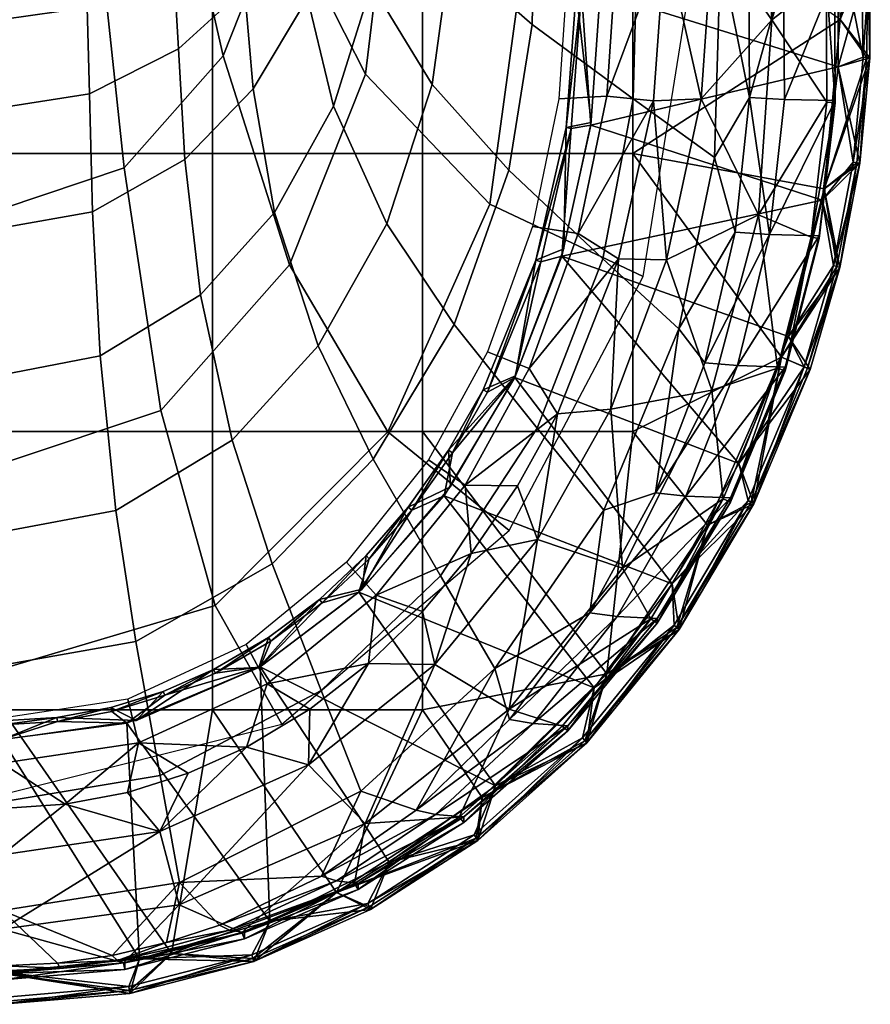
# Model space of a CAD drawing. Extents: x -182 to 182, y -525 to 0.
# Tile 3 of 9: x 4 to 182, y -525 to -318. Entities that reach past the tile are written whole.
import ezdxf

# ---------------------------------------------------------------- set-up
doc = ezdxf.new("R2010")
doc.units = 0
doc.header["$MEASUREMENT"] = 0
doc.layers.add('761510_KERAMIK', color=255, linetype='CONTINUOUS')
doc.layers.add('882461_KUNST_WEISS', color=255, linetype='CONTINUOUS')

msp = doc.modelspace()

# ---------------------------------------------------------------- meshes
at = {"layer": '761510_KERAMIK'}
mesh = msp.add_polyface(dxfattribs=at)
corners = [(71.304634, -291.895966, 237.78804), (77.506104, -311.03952, 252.388519), (69.52739, -336.544891, 252.360062), (64.057098, -313.763489, 237.762268), (73.757576, -271.217316, 237.812408), (80.372017, -286.920807, 252.415436), (73.876923, -246.658218, 237.841339), (80.583069, -258.276093, 252.447403), (50.818932, -311.792786, 220.02269), (52.67252, -332.861206, 237.739761), (38.337288, -347.672485, 237.722321), (36.98867, -324.48233, 220.007736), (61.794044, -295.430817, 220.041977), (68.758057, -276.695801, 220.064056), (71.074539, -258.979401, 220.08493), (71.169716, -237.938385, 220.109726), (17.819305, -315.812561, 192.629135), (18.298786, -333.914001, 219.996628), (0, -336.807312, 219.99321), (0, -318.312042, 192.626266), (36.019459, -307.664703, 192.638443), (49.487305, -296.702423, 192.650955), (60.174561, -282.567596, 192.667099), (66.955223, -266.382782, 192.685593), (69.209465, -251.077866, 192.703064), (17.294643, -305.636108, 159.69986), (0, -307.888397, 159.697372), (34.95892, -298.294037, 159.707962), (48.030231, -288.415894, 159.718872), (58.402817, -275.678955, 159.732941), (64.983826, -261.094727, 159.749039), (67.1717, -247.303406, 159.764267), (16.772266, -295.637329, 126.470642), (0, -297.691254, 126.46843), (33.903, -288.941864, 126.477875), (46.579498, -279.933655, 126.487602), (56.638786, -268.31842, 126.500145), (63.021019, -255.0186, 126.514503), (65.142807, -242.441864, 126.528084), (16.275778, -281.659821, 97.752998), (0, -283.504883, 97.751015), (32.899414, -275.645294, 97.759468), (45.200668, -267.553253, 97.768173), (54.962181, -257.119293, 97.779396), (61.155491, -245.172089, 97.792252), (0, -262.082764, 71.336327), (18.09441, -259.897339, 71.338715), (34.487503, -253.695648, 71.345482), (48.849392, -243.057373, 71.357094), (17.022018, -246.493423, 61.138737), (0, -248.433929, 61.136581), (32.44355, -240.986679, 61.144848), (58.637569, -295.059906, 250.255325), (46.372032, -325.92926, 251.952698), (60.300594, -369.826569, 277.512909), (76.250282, -329.779388, 274.937988), (63.067307, -258.374664, 248.238144), (82.010551, -282.187134, 271.87793), (58.637115, -221.687729, 246.220886), (76.249687, -234.592743, 268.817749), (37.978619, -289.017059, 221.928406), (20.955502, -306.103271, 222.606232), (25.586744, -349.483734, 253.247864), (48.024075, -266.624664, 221.040085), (51.65202, -240.013474, 219.984406), (19.201103, -275.927246, 178.107361), (-0.000544, -280.286621, 178.185593), (-0.000593, -312.322601, 222.852951), (34.799042, -263.950867, 177.892426), (44.00349, -248.255203, 177.610764), (19.153687, -258.757996, 124.747963), (-0.000542, -262.303894, 123.285286), (34.713104, -249.016418, 128.766342), (43.894825, -236.249588, 134.032639)]
mesh.append_faces([[corners[k] for k in face] for face in [(0, 1, 2, 3), (4, 5, 1, 0), (6, 7, 5, 4), (8, 9, 10, 11), (12, 3, 9, 8), (13, 0, 3, 12), (14, 4, 0, 13), (15, 6, 4, 14), (16, 17, 18, 19), (20, 11, 17, 16), (21, 8, 11, 20), (22, 12, 8, 21), (23, 13, 12, 22), (24, 14, 13, 23), (25, 16, 19, 26), (27, 20, 16, 25), (28, 21, 20, 27), (29, 22, 21, 28), (30, 23, 22, 29), (31, 24, 23, 30), (32, 25, 26, 33), (34, 27, 25, 32), (35, 28, 27, 34), (36, 29, 28, 35), (37, 30, 29, 36), (38, 31, 30, 37), (39, 32, 33, 40), (41, 34, 32, 39), (42, 35, 34, 41), (43, 36, 35, 42), (44, 37, 36, 43), (45, 46, 39), (46, 47, 41), (47, 48, 42), (39, 40, 45), (41, 39, 46), (42, 41, 47), (43, 42, 48), (47, 46, 49), (46, 45, 50), (50, 49, 46), (49, 51, 47), (52, 53, 54, 55), (56, 52, 55, 57), (58, 56, 57, 59), (60, 61, 62, 53), (63, 60, 53, 52), (64, 63, 52, 56), (65, 66, 67, 61), (68, 65, 61, 60), (69, 68, 60, 63), (70, 71, 66, 65), (72, 70, 65, 68), (73, 72, 68, 69)]])
mesh = msp.add_polyface(dxfattribs=at)
corners = [(159.226395, -276.201782, 399.662048), (161.56929, -318.425171, 399.610291), (171.484222, -285.482727, 396.367004), (173.120575, -335.672882, 396.30545), (172.922119, -309.593658, 396.337433), (169.40863, -261.369507, 396.396576), (173.225739, -285.492279, 388.324646), (174.678238, -309.612701, 388.295074), (174.878708, -335.80304, 388.262939), (171.129059, -261.379059, 388.354218), (171.134018, -261.216461, 365.631042), (173.225739, -285.233185, 365.603363), (162.641846, -285.122131, 361.362152), (174.678238, -309.243591, 365.575928), (164.0056, -309.087891, 361.335602), (174.878708, -335.311615, 365.546234), (164.193832, -335.106323, 361.306854), (171.129059, -261.379059, 388.354218), (173.225739, -285.492279, 388.324646), (173.225739, -285.233185, 365.603363), (174.678238, -309.612701, 388.295074), (174.678238, -309.243591, 365.575928), (174.878708, -335.80304, 388.262939), (174.878708, -335.311615, 365.546234), (171.134018, -261.216461, 365.631042), (161.56929, -318.425171, 399.610291), (159.226395, -276.201782, 399.662048), (149.064606, -300.743286, 399.631958), (146.786484, -267.156677, 399.673157), (146.700409, -334.960938, 399.589996), (146.700409, -334.960938, 399.589996), (149.064606, -300.743286, 399.631958), (139.161377, -301.440643, 393.538849), (146.786484, -267.156677, 399.673157), (136.725342, -267.459106, 393.317444), (136.726654, -335.420349, 393.760223), (118.701508, -306.956177, 332.80249), (116.818886, -334.981781, 335.516388), (126.886566, -334.39505, 364.633057), (128.931442, -304.198425, 363.170654), (117.043556, -280.648315, 330.254913), (127.1306, -275.8526, 361.797913), (136.725342, -267.459106, 393.317444), (139.161377, -301.440643, 393.538849), (136.726654, -335.420349, 393.760223), (133.469803, -295.082031, 298.202576), (150.776031, -304.528351, 322.555054), (149.479416, -347.262604, 322.52243), (132.441849, -334.965576, 298.174194), (131.639816, -259.549438, 298.229004), (148.434784, -266.464203, 322.585175), (111.92775, -283.011108, 280.329559), (111.236214, -319.36377, 280.299438), (110.756477, -250.634216, 280.357147), (93.992256, -304.301239, 266.675903), (106.318031, -349.972504, 280.274078), (90.228241, -331.974274, 266.648865), (94.41217, -271.435242, 266.708008), (80.372017, -286.920807, 252.415436), (77.506104, -311.03952, 252.388519), (80.583069, -258.276093, 252.447403), (153.448517, -260.996796, 354.575745), (155.406403, -284.899933, 354.550232), (156.709152, -308.781433, 354.525238), (156.888962, -334.706299, 354.49826), (160.641754, -261.144592, 361.389069), (162.641846, -285.122131, 361.362152), (164.0056, -309.087891, 361.335602), (164.193832, -335.106323, 361.306854), (102.352715, -243.482391, 298.3508), (110.085739, -300.279999, 302.2323), (144.667465, -308.959381, 340.386871), (134.505234, -245.645859, 336.003296), (82.010551, -282.187134, 271.87793), (76.250282, -329.779388, 274.937988), (102.353516, -357.074982, 306.113647)]
mesh.append_faces([[corners[k] for k in face] for face in [(0, 1, 2), (3, 4, 1), (4, 2, 1), (2, 5, 0), (5, 2, 6), (2, 4, 7), (4, 3, 8), (8, 7, 4), (7, 6, 2), (6, 9, 5), (10, 11, 12), (11, 13, 14), (13, 15, 16), (16, 14, 13), (14, 12, 11), (17, 18, 19), (18, 20, 21), (20, 22, 23), (23, 21, 20), (21, 19, 18), (19, 24, 17), (25, 26, 27), (28, 27, 26), (27, 29, 25), (30, 31, 32), (31, 33, 32), (34, 32, 33), (32, 35, 30), (36, 37, 38, 39), (40, 36, 39, 41), (42, 41, 43), (43, 38, 44), (38, 43, 39), (39, 43, 41), (45, 46, 47, 48), (49, 50, 46, 45), (51, 45, 48, 52), (53, 49, 45, 51), (54, 52, 55, 56), (57, 51, 52, 54), (58, 54, 56, 59), (60, 57, 54, 58), (61, 62, 50), (62, 63, 46), (63, 64, 46), (47, 46, 64), (46, 50, 62), (65, 66, 62), (66, 67, 62), (67, 68, 64), (64, 63, 67), (63, 62, 67), (69, 70, 71, 72), (73, 74, 75, 70)]])
mesh = msp.add_polyface(dxfattribs=at)
corners = [(106.397949, -463.047821, 399.432953), (130.174728, -433.478516, 399.469208), (112.371117, -427.452881, 399.476593), (127.750954, -400.113708, 399.510101), (90.773735, -453.686188, 399.444427), (112.371117, -427.452881, 399.476593), (98.408958, -430.409729, 394.379059), (127.750954, -400.113708, 399.510101), (116.583275, -401.053192, 394.187805), (129.386932, -368.578857, 393.976257), (108.171967, -416.206512, 394.28653), (88.183029, -442.537628, 394.458069), (72.283958, -432.222443, 344.932861), (51.160362, -449.487885, 346.604797), (55.569466, -457.771484, 370.608032), (78.513535, -439.168549, 369.707123), (89.482155, -410.736328, 342.852203), (97.193901, -416.018005, 368.585968), (101.851082, -388.074036, 340.657684), (110.628807, -391.600159, 367.403442), (111.325203, -361.748779, 338.108429), (120.919426, -363.235596, 366.029785), (116.818886, -334.981781, 335.516388), (126.886566, -334.39505, 364.633057), (129.386932, -368.578857, 393.976257), (116.583275, -401.053192, 394.187805), (108.171967, -416.206512, 394.28653), (98.408958, -430.409729, 394.379059), (88.183029, -442.537628, 394.458069), (136.726654, -335.420349, 393.760223), (112.268684, -404.059814, 298.125031), (126.249245, -421.29538, 322.465912), (103.42482, -454.52652, 322.440552), (92.017357, -435.074188, 298.102966), (126.098618, -368.547333, 298.150299), (141.995117, -383.244629, 322.494965), (77.825554, -410.609711, 280.223877), (66.953697, -459.127411, 298.085846), (56.631889, -432.533478, 280.205719), (94.874779, -382.341064, 280.247284), (106.318031, -349.972504, 280.274078), (111.236214, -319.36377, 280.299438), (132.441849, -334.965576, 298.174194), (23.86195, -421.348969, 266.561523), (28.016548, -448.828613, 280.19223), (0, -453.827393, 280.18808), (0, -425.868347, 266.557098), (48.233894, -406.61673, 266.575928), (66.278946, -386.795685, 266.595276), (80.723824, -361.238312, 266.62027), (90.228241, -331.974274, 266.648865), (20.573906, -388.934967, 252.30159), (0, -392.873871, 252.297195), (41.587532, -376.09494, 252.315918), (57.1409, -358.819702, 252.335205), (69.52739, -336.544891, 252.360062), (77.506104, -311.03952, 252.388519), (18.965967, -358.681122, 237.709351), (0, -362.058197, 237.705368), (38.337288, -347.672485, 237.722321), (52.67252, -332.861206, 237.739761), (64.057098, -313.763489, 237.762268), (18.298786, -333.914001, 219.996628), (0, -336.807312, 219.99321), (36.98867, -324.48233, 220.007736), (137.121552, -417.663544, 354.411865), (123.361565, -442.810486, 354.385681), (80.943672, -404.865997, 309.379669), (44.662373, -441.332336, 311.871765), (58.692368, -466.193451, 351.273224), (106.370872, -425.54364, 348.458771), (102.353516, -357.074982, 306.113647), (134.506287, -372.269989, 344.770294), (110.085739, -300.279999, 302.2323), (144.667465, -308.959381, 340.386871), (33.272121, -400.384094, 279.477692), (-0.000942, -411.506927, 280.192841), (-0.001264, -454.605957, 312.77887), (60.300594, -369.826569, 277.512909), (76.250282, -329.779388, 274.937988), (25.586744, -349.483734, 253.247864), (-0.000724, -358.057495, 253.719299), (46.372032, -325.92926, 251.952698), (20.955502, -306.103271, 222.606232), (-0.000593, -312.322601, 222.852951)]
mesh.append_faces([[corners[k] for k in face] for face in [(0, 1, 2), (3, 2, 1), (4, 5, 6), (5, 7, 8), (9, 8, 7), (8, 10, 5), (10, 6, 5), (6, 11, 4), (12, 13, 14, 15), (16, 12, 15, 17), (18, 16, 17, 19), (20, 18, 19, 21), (22, 20, 21, 23), (24, 19, 25), (25, 17, 26), (26, 17, 27), (27, 15, 28), (15, 27, 17), (17, 25, 19), (19, 24, 21), (21, 29, 23), (30, 31, 32, 33), (34, 35, 31, 30), (36, 33, 37, 38), (39, 30, 33, 36), (40, 34, 30, 39), (41, 42, 34, 40), (43, 44, 45, 46), (47, 38, 44, 43), (48, 36, 38, 47), (49, 39, 36, 48), (50, 40, 39, 49), (51, 43, 46, 52), (53, 47, 43, 51), (54, 48, 47, 53), (55, 49, 48, 54), (56, 50, 49, 55), (57, 51, 52, 58), (59, 53, 51, 57), (60, 54, 53, 59), (61, 55, 54, 60), (62, 57, 58, 63), (64, 59, 57, 62), (65, 66, 31), (32, 31, 66), (67, 68, 69, 70), (71, 67, 70, 72), (73, 71, 72, 74), (75, 76, 77, 68), (78, 75, 68, 67), (79, 78, 67, 71), (80, 81, 76, 75), (82, 80, 75, 78), (83, 84, 81, 80)]])
mesh = msp.add_polyface(dxfattribs=at)
corners = [(161.56929, -318.425171, 399.610291), (158.769501, -359.304688, 399.56015), (173.120575, -335.672882, 396.30545), (148.940552, -396.09787, 399.515045), (162.70929, -391.512634, 396.237), (130.174728, -433.478516, 399.469208), (151.306656, -418.903107, 396.2034), (136.123047, -444.132813, 396.172455), (169.786087, -363.986908, 396.270752), (174.878708, -335.80304, 388.262939), (164.361694, -392.029572, 388.194), (152.843246, -419.609772, 388.160187), (137.505447, -445.014221, 388.129028), (171.510345, -364.313202, 388.227997), (174.878708, -335.311615, 365.546234), (171.510345, -363.688629, 365.513855), (161.031265, -363.429291, 361.275574), (164.361694, -391.275604, 365.482422), (154.319382, -390.963745, 361.245148), (152.843246, -418.72699, 365.451111), (143.5047, -418.362915, 361.214874), (137.505447, -444.012817, 365.422302), (129.104019, -443.600586, 361.186981), (164.193832, -335.106323, 361.306854), (174.878708, -335.80304, 388.262939), (171.510345, -364.313202, 388.227997), (171.510345, -363.688629, 365.513855), (164.361694, -392.029572, 388.194), (164.361694, -391.275604, 365.482422), (152.843246, -419.609772, 388.160187), (152.843246, -418.72699, 365.451111), (137.505447, -445.014221, 388.129028), (137.505447, -444.012817, 365.422302), (174.878708, -335.311615, 365.546234), (130.174728, -433.478516, 399.469208), (148.940552, -396.09787, 399.515045), (127.750954, -400.113708, 399.510101), (158.769501, -359.304688, 399.56015), (139.471024, -368.785828, 399.548523), (161.56929, -318.425171, 399.610291), (146.700409, -334.960938, 399.589996), (127.750954, -400.113708, 399.510101), (139.471024, -368.785828, 399.548523), (129.386932, -368.578857, 393.976257), (146.700409, -334.960938, 399.589996), (136.726654, -335.420349, 393.760223), (136.726654, -335.420349, 393.760223), (120.919426, -363.235596, 366.029785), (129.386932, -368.578857, 393.976257), (132.441849, -334.965576, 298.174194), (149.479416, -347.262604, 322.52243), (141.995117, -383.244629, 322.494965), (126.098618, -368.547333, 298.150299), (156.888962, -334.706299, 354.49826), (153.867661, -362.92746, 354.468872), (147.454865, -390.362915, 354.440308), (137.121552, -417.663544, 354.411865), (126.249245, -421.29538, 322.465912), (164.193832, -335.106323, 361.306854), (161.031265, -363.429291, 361.275574), (154.319382, -390.963745, 361.245148), (143.5047, -418.362915, 361.214874), (129.104019, -443.600586, 361.186981), (123.361565, -442.810486, 354.385681)]
mesh.append_faces([[corners[k] for k in face] for face in [(0, 1, 2), (1, 3, 4), (3, 5, 6), (7, 6, 5), (6, 4, 3), (4, 8, 1), (8, 2, 1), (2, 8, 9), (8, 4, 10), (4, 6, 11), (6, 7, 12), (12, 11, 6), (11, 10, 4), (10, 13, 8), (13, 9, 8), (14, 15, 16), (15, 17, 18), (17, 19, 20), (19, 21, 22), (22, 20, 19), (20, 18, 17), (18, 16, 15), (16, 23, 14), (24, 25, 26), (25, 27, 28), (27, 29, 30), (29, 31, 32), (32, 30, 29), (30, 28, 27), (28, 26, 25), (26, 33, 24), (34, 35, 36), (35, 37, 38), (37, 39, 40), (40, 38, 37), (38, 36, 35), (41, 42, 43), (42, 44, 45), (45, 43, 42), (46, 47, 48), (49, 50, 51, 52), (53, 54, 50), (54, 55, 51), (55, 56, 51), (57, 51, 56), (51, 50, 54), (58, 59, 53), (59, 60, 55), (60, 61, 56), (61, 62, 63), (63, 56, 61), (56, 55, 60), (55, 54, 59), (54, 53, 59)]])
mesh = msp.add_polyface(dxfattribs=at)
corners = [(130.174728, -433.478516, 399.469208), (106.397949, -463.047821, 399.432953), (136.123047, -444.132813, 396.172455), (76.172142, -487.073364, 399.403473), (95.881142, -485.693298, 396.12149), (50.305546, -509.921509, 396.091797), (73.950424, -499.615234, 396.104431), (117.52552, -466.597595, 396.144928), (118.719055, -467.634613, 388.101288), (96.854866, -486.862579, 388.077698), (74.701431, -500.88092, 388.060516), (50.816425, -511.258575, 388.047791), (137.505447, -445.014221, 388.129028), (137.505447, -444.012817, 365.422302), (118.719055, -466.527557, 365.396637), (111.465454, -466.072479, 361.16217), (96.854866, -485.665741, 365.374817), (90.937141, -485.174225, 361.141052), (74.701431, -499.618622, 365.358917), (70.137253, -499.100555, 361.125671), (50.816425, -509.947815, 365.347137), (47.711601, -509.410095, 361.114288), (129.104019, -443.600586, 361.186981), (137.505447, -445.014221, 388.129028), (118.719055, -467.634613, 388.101288), (118.719055, -466.527557, 365.396637), (96.854866, -486.862579, 388.077698), (96.854866, -485.665741, 365.374817), (74.701431, -500.88092, 388.060516), (74.701431, -499.618622, 365.358917), (50.816425, -511.258575, 388.047791), (50.816425, -509.947815, 365.347137), (137.505447, -444.012817, 365.422302), (37.140491, -504.149872, 399.382538), (76.172142, -487.073364, 399.403473), (64.246857, -474.766296, 399.418579), (106.397949, -463.047821, 399.432953), (90.773735, -453.686188, 399.444427), (112.371117, -427.452881, 399.476593), (64.246857, -474.766296, 399.418579), (90.773735, -453.686188, 399.444427), (76.865585, -453.494507, 394.52948), (88.183029, -442.537628, 394.458069), (64.528732, -463.067719, 394.591827), (51.244614, -471.044586, 394.643799), (88.183029, -442.537628, 394.458069), (78.513535, -439.168549, 369.707123), (76.865585, -453.494507, 394.52948), (55.569466, -457.771484, 370.608032), (64.528732, -463.067719, 394.591827), (92.017357, -435.074188, 298.102966), (103.42482, -454.52652, 322.440552), (75.250473, -480.298981, 322.420898), (66.953697, -459.127411, 298.085846), (123.361565, -442.810486, 354.385681), (106.507607, -465.201569, 354.362366), (86.89238, -484.23465, 354.34256), (67.017647, -498.110901, 354.328094), (37.227413, -499.454681, 322.406281), (129.104019, -443.600586, 361.186981), (111.465454, -466.072479, 361.16217), (90.937141, -485.174225, 361.141052), (70.137253, -499.100555, 361.125671), (45.589451, -508.383362, 354.317413)]
mesh.append_faces([[corners[k] for k in face] for face in [(0, 1, 2), (1, 3, 4), (5, 6, 3), (6, 4, 3), (4, 7, 1), (7, 2, 1), (2, 7, 8), (7, 4, 9), (4, 6, 10), (6, 5, 11), (11, 10, 6), (10, 9, 4), (9, 8, 7), (8, 12, 2), (13, 14, 15), (14, 16, 17), (16, 18, 19), (18, 20, 21), (21, 19, 18), (19, 17, 16), (17, 15, 14), (15, 22, 13), (23, 24, 25), (24, 26, 27), (26, 28, 29), (28, 30, 31), (31, 29, 28), (29, 27, 26), (27, 25, 24), (25, 32, 23), (33, 34, 35), (34, 36, 37), (38, 37, 36), (37, 35, 34), (39, 40, 41), (42, 41, 40), (41, 43, 39), (43, 44, 39), (45, 46, 47), (47, 48, 49), (48, 47, 46), (50, 51, 52, 53), (54, 55, 51), (55, 56, 51), (56, 57, 52), (58, 52, 57), (52, 51, 56), (59, 60, 55), (60, 61, 56), (61, 62, 57), (63, 57, 62), (57, 56, 61), (56, 55, 60), (55, 54, 59)]])
mesh = msp.add_polyface(dxfattribs=at)
corners = [(76.172142, -487.073364, 399.403473), (37.140491, -504.149872, 399.382538), (50.305546, -509.921509, 396.091797), (0, -509.232178, 399.376312), (25.458324, -516.286255, 396.083984), (0, -518.459229, 396.081329), (25.716867, -517.667419, 388.039948), (0, -519.855469, 388.037262), (50.816425, -511.258575, 388.047791), (50.816425, -509.947815, 365.347137), (25.716867, -516.326721, 365.339874), (24.145597, -515.776855, 361.107269), (0, -518.504517, 365.337372), (12.109023, -517.402283, 361.105469), (0, -517.9505, 361.104858), (47.711601, -509.410095, 361.114288), (50.816425, -511.258575, 388.047791), (25.716867, -517.667419, 388.039948), (25.716867, -516.326721, 365.339874), (0, -519.855469, 388.037262), (0, -518.504517, 365.337372), (50.816425, -509.947815, 365.347137), (0, -509.232178, 399.376312), (37.140491, -504.149872, 399.382538), (33.074802, -488.747009, 399.401428), (64.246857, -474.766296, 399.418579), (-0.001712, -493.601166, 399.395477), (-0.001712, -493.601166, 399.395477), (33.074802, -488.747009, 399.401428), (13.221685, -483.024872, 394.721863), (64.246857, -474.766296, 399.418579), (51.244614, -471.044586, 394.643799), (39.01025, -476.522217, 394.679504), (26.280787, -480.545349, 394.705688), (-0.001598, -483.871613, 394.727386), (26.337769, -460.938629, 347.713623), (-0.001363, -464.914368, 348.098633), (-0.001481, -474.393005, 371.412994), (28.607609, -470.109253, 371.205536), (51.160362, -449.487885, 346.604797), (55.569466, -457.771484, 370.608032), (64.528732, -463.067719, 394.591827), (51.244614, -471.044586, 394.643799), (39.01025, -476.522217, 394.679504), (26.280787, -480.545349, 394.705688), (13.221685, -483.024872, 394.721863), (-0.001598, -483.871613, 394.727386), (33.122887, -477.00528, 298.073151), (37.227413, -499.454681, 322.406281), (0, -505.330994, 322.401794), (0, -482.489594, 298.069244), (66.953697, -459.127411, 298.085846), (75.250473, -480.298981, 322.420898), (28.016548, -448.828613, 280.19223), (0, -453.827393, 280.18808), (56.631889, -432.533478, 280.205719), (67.017647, -498.110901, 354.328094), (45.589451, -508.383362, 354.317413), (34.434383, -512.06311, 354.313568), (23.071632, -514.727234, 354.310791), (11.57043, -516.346802, 354.309113), (0, -516.893066, 354.308533), (70.137253, -499.100555, 361.125671), (47.711601, -509.410095, 361.114288), (24.145597, -515.776855, 361.107269), (12.109023, -517.402283, 361.105469), (0, -517.9505, 361.104858), (44.662373, -441.332336, 311.871765), (-0.001264, -454.605957, 312.77887), (-0.001662, -480.989838, 352.297668), (58.692368, -466.193451, 351.273224)]
mesh.append_faces([[corners[k] for k in face] for face in [(0, 1, 2), (1, 3, 4), (5, 4, 3), (4, 2, 1), (2, 4, 6), (4, 5, 7), (7, 6, 4), (6, 8, 2), (9, 10, 11), (10, 12, 13), (14, 13, 12), (13, 11, 10), (11, 15, 9), (16, 17, 18), (17, 19, 20), (20, 18, 17), (18, 21, 16), (22, 23, 24), (25, 24, 23), (24, 26, 22), (27, 28, 29), (28, 30, 31), (31, 32, 28), (32, 33, 28), (33, 29, 28), (29, 34, 27), (35, 36, 37, 38), (39, 35, 38, 40), (41, 40, 42), (42, 38, 43), (43, 38, 44), (44, 38, 45), (45, 37, 46), (37, 45, 38), (38, 42, 40), (47, 48, 49, 50), (51, 52, 48, 47), (53, 47, 50, 54), (55, 51, 47, 53), (56, 57, 48), (57, 58, 48), (58, 59, 48), (59, 60, 49), (60, 61, 49), (49, 48, 59), (62, 63, 57), (63, 64, 58), (64, 65, 60), (65, 66, 61), (61, 60, 65), (60, 59, 64), (59, 58, 64), (58, 57, 63), (67, 68, 69, 70)]])
at = {"layer": '882461_KUNST_WEISS'}
mesh = msp.add_polyface(dxfattribs=at)
corners = [(44.116413, -346.455566, 425), (0, -346.455566, 425), (0, -404.820068, 425), (44.116413, -404.820068, 425), (44.116413, -288.091034, 425), (0, -288.091034, 425), (88.232826, -404.820068, 425), (44.116413, -463.18457, 425), (88.232826, -463.18457, 425), (88.232826, -346.455566, 425), (88.232826, -288.091034, 425), (132.349243, -346.455566, 425), (132.349243, -404.820068, 425), (132.349243, -288.091034, 425), (126.88253, -455.622192, 425), (148.038055, -424.426331, 425), (163.563629, -389.192566, 425), (172.517029, -353.889526, 425), (175.872711, -318.299713, 425), (142.122864, -446.335266, 412.5), (148.038055, -424.426331, 412.5), (157.777252, -419.985779, 412.5), (163.563629, -389.192566, 412.5), (169.621536, -391.742188, 412.5), (175.824341, -370.355774, 412.5), (172.517029, -353.889526, 412.5), (179.991165, -348.490723, 412.5), (182.123169, -326.338623, 412.5), (175.872711, -318.299713, 412.5), (181.589462, -293.988678, 412.5), (181.602722, -304.08667, 420.475311), (175.872711, -318.299713, 425), (181.501526, -326.278442, 420.475311), (172.517029, -353.889526, 425), (179.376785, -348.368591, 420.475311), (175.224197, -370.17218, 420.475311), (163.563629, -389.192566, 425), (169.042557, -391.498474, 420.475311), (157.238693, -419.662781, 420.475311), (148.038055, -424.426331, 425), (141.637741, -445.938232, 420.475311), (173.427032, -279.864197, 425), (157.777252, -419.985779, 412.5), (169.621536, -391.742188, 412.5), (175.824341, -370.355774, 412.5), (179.991165, -348.490723, 412.5), (182.123169, -326.338623, 412.5), (181.589462, -293.988678, 412.5)]
mesh.append_faces([[corners[k] for k in face] for face in [(0, 1, 2, 3), (4, 5, 1, 0), (6, 3, 7, 8), (9, 0, 3, 6), (10, 4, 0, 9), (11, 9, 6, 12), (13, 10, 9, 11), (14, 15, 12), (15, 16, 12), (16, 17, 11), (17, 18, 11), (12, 6, 14), (11, 12, 16), (13, 11, 18), (19, 20, 21), (21, 22, 23), (23, 22, 24), (24, 25, 26), (26, 25, 27), (27, 28, 29), (28, 27, 25), (25, 24, 22), (22, 21, 20), (30, 31, 32), (32, 33, 34), (34, 33, 35), (35, 36, 37), (37, 36, 38), (38, 39, 40), (39, 38, 36), (36, 35, 33), (33, 32, 31), (31, 30, 41), (40, 42, 38), (38, 43, 37), (37, 44, 35), (35, 44, 34), (34, 45, 32), (32, 46, 30), (47, 30, 46), (46, 32, 45), (45, 34, 44), (44, 37, 43), (43, 38, 42)]])
mesh = msp.add_polyface(dxfattribs=at)
corners = [(112.028023, -368.815186, 400), (117.891212, -366.436768, 400), (118.385109, -340.997528, 400), (123.59671, -339.94986, 400), (120.493317, -312.505157, 400), (123.523376, -284.83252, 400), (118.385376, -284.013733, 400), (125.51387, -312.64801, 400), (180.495636, -283.929932, 400), (175.479431, -299.781952, 400), (182.224716, -304.085876, 400), (175.495087, -328.230011, 400), (182.123169, -326.338623, 400), (179.991165, -348.490723, 400), (172.128616, -356.264038, 400), (175.824341, -370.355774, 400), (119.437729, -283.892822, 408.880463), (123.59697, -285.347015, 412.5), (121.5644, -312.535645, 408.880463), (123.523109, -340.464386, 412.5), (119.437454, -341.179382, 408.880463), (117.434227, -367.974182, 412.5), (113.023865, -369.144836, 408.880463), (125.51387, -312.64801, 412.5), (118.385376, -284.013733, 400), (120.493317, -312.505157, 400), (118.385109, -340.997528, 400), (112.028023, -368.815186, 400), (165.020767, -384.848145, 412.5), (172.128616, -356.264038, 412.5), (175.495087, -328.230011, 412.5), (175.479431, -299.781952, 412.5), (175.824341, -370.355774, 400), (174.471863, -369.971191, 408.910034), (179.991165, -348.490723, 400), (178.606644, -348.258057, 408.910034), (182.123169, -326.338623, 400), (180.722244, -326.259857, 408.910034), (182.224716, -304.085876, 400), (180.192657, -294.134674, 408.910034), (180.495636, -283.929932, 400)]
mesh.append_faces([[corners[k] for k in face] for face in [(0, 1, 2), (2, 3, 4), (4, 5, 6), (5, 4, 7), (7, 4, 3), (3, 2, 1), (8, 9, 10), (10, 11, 12), (12, 11, 13), (13, 14, 15), (14, 13, 11), (11, 10, 9), (16, 17, 18), (18, 19, 20), (20, 21, 22), (21, 20, 19), (19, 18, 23), (23, 18, 17), (24, 18, 25), (25, 18, 26), (26, 20, 27), (22, 27, 20), (20, 26, 18), (28, 21, 29), (29, 19, 30), (30, 23, 31), (17, 31, 23), (23, 30, 19), (19, 29, 21), (32, 33, 34), (34, 35, 36), (36, 37, 38), (38, 39, 40), (39, 38, 37), (37, 36, 35), (35, 34, 33), (31, 37, 30), (30, 35, 29), (29, 33, 28), (33, 29, 35), (35, 30, 37), (37, 31, 39)]])
mesh = msp.add_polyface(dxfattribs=at)
corners = [(76.370224, -430.825256, 400), (75.53112, -437.865479, 400), (85.209305, -420.667297, 400), (94.094963, -416.419434, 400), (93.674149, -408.737854, 400), (107.729568, -393.109863, 400), (100.957024, -396.025146, 400), (112.028023, -368.815186, 400), (117.891212, -366.436768, 400), (175.824341, -370.355774, 400), (165.020767, -384.848145, 400), (169.621536, -391.742188, 400), (154.599365, -411.521851, 400), (157.777252, -419.985779, 400), (140.614227, -436.780518, 400), (172.128616, -356.264038, 400), (113.023865, -369.144836, 408.880463), (107.579163, -393.423645, 412.5), (101.854446, -396.499451, 408.880463), (94.506836, -409.279663, 408.880463), (92.754028, -418.284485, 412.5), (85.966743, -421.272522, 408.880463), (74.873413, -438.481018, 412.5), (77.049095, -431.484436, 408.880463), (117.434227, -367.974182, 412.5), (112.028023, -368.815186, 400), (100.957024, -396.025146, 400), (93.674149, -408.737854, 400), (85.209305, -420.667297, 400), (76.370224, -430.825256, 400), (140.614227, -436.780518, 412.5), (154.599365, -411.521851, 412.5), (165.020767, -384.848145, 412.5), (142.122864, -446.335266, 400), (156.563599, -419.256409, 408.910034), (157.777252, -419.985779, 400), (168.316772, -391.208984, 408.910034), (169.621536, -391.742188, 400), (175.824341, -370.355774, 400), (174.471863, -369.971191, 408.910034), (141.029633, -445.422791, 408.910034)]
mesh.append_faces([[corners[k] for k in face] for face in [(0, 1, 2), (2, 3, 4), (4, 5, 6), (6, 5, 7), (8, 7, 5), (5, 4, 3), (3, 2, 1), (9, 10, 11), (11, 12, 13), (14, 13, 12), (12, 11, 10), (10, 9, 15), (16, 17, 18), (18, 17, 19), (19, 20, 21), (21, 22, 23), (22, 21, 20), (20, 19, 17), (17, 16, 24), (25, 18, 26), (26, 19, 27), (27, 21, 28), (28, 23, 29), (23, 28, 21), (21, 27, 19), (19, 26, 18), (18, 25, 16), (30, 17, 31), (31, 24, 32), (24, 31, 17), (17, 30, 20), (33, 34, 35), (35, 36, 37), (37, 36, 38), (39, 38, 36), (36, 35, 34), (32, 36, 31), (31, 34, 30), (40, 30, 34), (34, 31, 36), (36, 32, 39)]])
mesh = msp.add_polyface(dxfattribs=at)
corners = [(44.116413, -404.820068, 425), (0, -404.820068, 425), (0, -463.18457, 425), (44.116413, -463.18457, 425), (0, -518.533569, 425), (35.534622, -514.311646, 425), (70.180542, -501.545654, 425), (100.765793, -481.631653, 425), (88.232826, -463.18457, 425), (126.88253, -455.622192, 425), (88.232826, -404.820068, 425), (0, -525, 412.5), (0, -518.533569, 412.5), (26.773315, -522.708923, 412.5), (35.534622, -514.311646, 412.5), (52.780594, -515.991882, 412.5), (70.180542, -501.545654, 412.5), (77.306313, -505.134094, 412.5), (99.837013, -490.623596, 412.5), (100.765793, -481.631653, 412.5), (122.734108, -470.136963, 412.5), (126.88253, -455.622192, 412.5), (142.122864, -446.335266, 412.5), (148.038055, -424.426331, 412.5), (141.637741, -445.938232, 420.475311), (126.88253, -455.622192, 425), (122.315178, -469.673035, 420.475311), (100.765793, -481.631653, 425), (99.496239, -490.102112, 420.475311), (70.180542, -501.545654, 425), (77.042442, -504.571838, 420.475311), (52.600433, -515.39917, 420.475311), (35.534622, -514.311646, 425), (26.681929, -522.097351, 420.475311), (0, -518.533569, 425), (0, -524.381958, 420.475311), (148.038055, -424.426331, 425), (0, -525, 412.5), (52.780594, -515.991882, 412.5), (77.306313, -505.134094, 412.5), (122.734108, -470.136963, 412.5), (142.122864, -446.335266, 412.5), (157.777252, -419.985779, 412.5), (99.837013, -490.623596, 412.5), (26.773315, -522.708923, 412.5)]
mesh.append_faces([[corners[k] for k in face] for face in [(0, 1, 2, 3), (4, 5, 2), (5, 6, 3), (6, 7, 8), (7, 9, 8), (3, 2, 5), (8, 3, 6), (10, 8, 9), (11, 12, 13), (13, 14, 15), (15, 16, 17), (17, 16, 18), (18, 19, 20), (20, 21, 22), (23, 22, 21), (21, 20, 19), (19, 18, 16), (16, 15, 14), (14, 13, 12), (24, 25, 26), (26, 27, 28), (28, 29, 30), (30, 29, 31), (31, 32, 33), (33, 34, 35), (34, 33, 32), (32, 31, 29), (29, 28, 27), (27, 26, 25), (25, 24, 36), (35, 37, 33), (33, 38, 31), (31, 38, 30), (30, 39, 28), (28, 40, 26), (26, 41, 24), (42, 24, 41), (41, 26, 40), (40, 28, 43), (43, 28, 39), (39, 30, 38), (38, 33, 44), (44, 33, 37)]])
mesh = msp.add_polyface(dxfattribs=at)
corners = [(66.577393, -440.014893, 400), (75.53112, -437.865479, 400), (76.370224, -430.825256, 400), (53.82375, -454.31189, 400), (157.777252, -419.985779, 400), (140.614227, -436.780518, 400), (142.122864, -446.335266, 400), (124.272079, -458.587158, 400), (122.734108, -470.136963, 400), (103.526207, -479.14801, 400), (99.837013, -490.623596, 400), (81.223419, -495.172913, 400), (77.306313, -505.134094, 400), (56.140392, -507.565796, 400), (52.780594, -515.991882, 400), (77.049095, -431.484436, 408.880463), (74.873413, -438.481018, 412.5), (67.169212, -440.7229, 408.880463), (54.109371, -454.141968, 412.5), (56.386887, -448.802429, 408.880463), (76.370224, -430.825256, 400), (66.577393, -440.014893, 400), (55.890068, -448.051697, 400), (56.140392, -507.565796, 412.5), (81.223419, -495.172913, 412.5), (103.526207, -479.14801, 412.5), (124.272079, -458.587158, 412.5), (92.754028, -418.284485, 412.5), (140.614227, -436.780518, 412.5), (52.780594, -515.991882, 400), (76.711662, -503.813049, 408.910034), (77.306313, -505.134094, 400), (99.837013, -490.623596, 400), (121.790016, -469.059082, 408.910034), (122.734108, -470.136963, 400), (141.029633, -445.422791, 408.910034), (142.122864, -446.335266, 400), (156.563599, -419.256409, 408.910034), (99.069054, -489.403381, 408.910034), (52.374596, -514.595459, 408.910034)]
mesh.append_faces([[corners[k] for k in face] for face in [(0, 1, 2), (1, 0, 3), (4, 5, 6), (6, 7, 8), (8, 9, 10), (10, 11, 12), (12, 13, 14), (13, 12, 11), (11, 10, 9), (9, 8, 7), (7, 6, 5), (15, 16, 17), (17, 18, 19), (18, 17, 16), (20, 17, 21), (21, 19, 22), (19, 21, 17), (17, 20, 15), (23, 18, 24), (24, 18, 25), (25, 16, 26), (26, 27, 28), (27, 26, 16), (16, 25, 18), (29, 30, 31), (31, 30, 32), (32, 33, 34), (34, 35, 36), (37, 36, 35), (35, 34, 33), (33, 32, 38), (38, 32, 30), (30, 29, 39), (28, 35, 26), (26, 33, 25), (25, 38, 24), (24, 30, 23), (39, 23, 30), (30, 24, 38), (38, 25, 33), (33, 26, 35)]])
mesh = msp.add_polyface(dxfattribs=at)
corners = [(0, -465.488831, 400), (0, -469.441956, 400), (11.455184, -464.779785, 400), (28.124977, -465.425293, 400), (22.765034, -462.703247, 400), (33.784241, -459.335144, 400), (44.367496, -454.751282, 400), (53.82375, -454.31189, 400), (55.890068, -448.051697, 400), (66.577393, -440.014893, 400), (52.780594, -515.991882, 400), (28.789768, -515.467651, 400), (26.773315, -522.708923, 400), (0, -518.22583, 400), (0, -525, 400), (56.140392, -507.565796, 400), (56.386887, -448.802429, 408.880463), (54.109371, -454.141968, 412.5), (44.761887, -455.537598, 408.880463), (34.084557, -460.145813, 408.880463), (26.15263, -465.969727, 412.5), (22.967396, -463.531799, 408.880463), (11.557012, -465.619385, 408.880463), (0, -469.441956, 412.5), (0, -466.332153, 408.880463), (55.890068, -448.051697, 400), (44.367496, -454.751282, 400), (33.784241, -459.335144, 400), (22.765034, -462.703247, 400), (11.455184, -464.779785, 400), (0, -465.488831, 400), (0, -518.22583, 412.5), (28.789768, -515.467651, 412.5), (56.140392, -507.565796, 412.5), (0, -525, 400), (26.567369, -521.265808, 408.910034), (26.773315, -522.708923, 400), (52.374596, -514.595459, 408.910034), (52.780594, -515.991882, 400), (0, -523.540955, 408.910034)]
mesh.append_faces([[corners[k] for k in face] for face in [(0, 1, 2), (2, 3, 4), (4, 3, 5), (5, 3, 6), (6, 7, 8), (8, 7, 9), (7, 6, 3), (3, 2, 1), (10, 11, 12), (12, 13, 14), (13, 12, 11), (11, 10, 15), (16, 17, 18), (18, 17, 19), (19, 20, 21), (21, 20, 22), (22, 23, 24), (23, 22, 20), (20, 19, 17), (25, 18, 26), (26, 19, 27), (27, 21, 28), (28, 22, 29), (29, 24, 30), (24, 29, 22), (22, 28, 21), (21, 27, 19), (19, 26, 18), (18, 25, 16), (31, 23, 32), (32, 20, 33), (17, 33, 20), (20, 32, 23), (34, 35, 36), (36, 37, 38), (37, 36, 35), (35, 34, 39), (33, 37, 32), (32, 35, 31), (39, 31, 35), (35, 32, 37)]])

doc.saveas('drawing.dxf')
